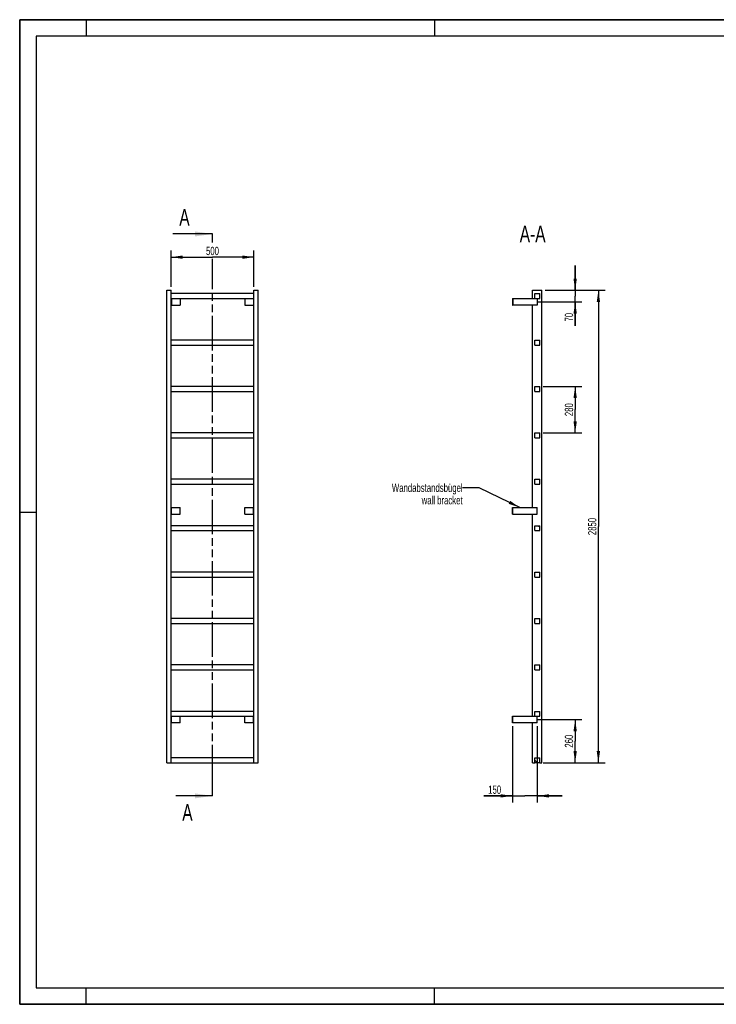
# Model space of a CAD drawing. Header units: millimetres. Extents: x 0 to 8400, y 0 to 5940.
# Tile 1 of 2: x 0 to 4200, y 0 to 5940. Entities that reach past the tile are written whole.
import ezdxf

# ---------------------------------------------------------------- set-up
doc = ezdxf.new("R2010")
doc.units = ezdxf.units.MM
doc.header["$LTSCALE"] = 462
doc.linetypes.add('PHANTOM', pattern=[0.8, 0.45, -0.05, 0.1, -0.05, 0.1, -0.05])
doc.layers.get('0').update_dxf_attribs({"linetype": 'CONTINUOUS'})
for name, color, linetype in [('050_DIMENSIONING', 7, 'CONTINUOUS'), ('053_NOTES', 7, 'CONTINUOUS'), ('HATCHING_BL0', 7, 'CONTINUOUS')]:
    doc.layers.add(name, color=color, linetype=linetype)
doc.styles.get("Standard").update_dxf_attribs({"font": 'txt', "width": 0.7})
doc.dimstyles.new('DIMSTYLE_1', dxfattribs={"dimtxt": 50, "dimasz": 70, "dimexe": 2, "dimexo": 1, "dimtad": 1, "dimdec": 1, "dimtxsty": 'Standard', "dimblk": '_FILLED', "dimblk1": '_FILLED', "dimblk2": '_FILLED', "dimcen": 0.09, "dimazin": 2, "dimtp": 0.8, "dimtm": 0.8, "dimtfac": 1, "dimtdec": 1, "dimtofl": 0, "dimtmove": 0, "dimatfit": 3, "dimldrblk": '_FILLED', "dimfxl": 1, "dimtolj": 1, "dimarcsym": 0})
doc.dimstyles.new('DIMSTYLE_2', dxfattribs={"dimtxt": 50, "dimasz": 70, "dimexe": 2, "dimexo": 1, "dimtad": 1, "dimdec": 1, "dimtxsty": 'Standard', "dimblk": '_FILLED', "dimblk1": '_FILLED', "dimblk2": '_FILLED', "dimcen": 0.09, "dimazin": 2, "dimtp": 0.5, "dimtm": 0.5, "dimtfac": 1, "dimtdec": 1, "dimtofl": 0, "dimtmove": 0, "dimatfit": 3, "dimldrblk": '_FILLED', "dimfxl": 1, "dimtolj": 1, "dimarcsym": 0})
doc.dimstyles.new('DIMSTYLE_3', dxfattribs={"dimtxt": 50, "dimasz": 70, "dimexe": 2, "dimexo": 1, "dimtad": 1, "dimdec": 1, "dimtxsty": 'Standard', "dimblk": '_FILLED', "dimblk1": '_FILLED', "dimblk2": '_FILLED', "dimcen": 0.09, "dimazin": 2, "dimtp": 0.3, "dimtm": 0.3, "dimtfac": 1, "dimtdec": 1, "dimtofl": 0, "dimtmove": 0, "dimatfit": 3, "dimldrblk": '_FILLED', "dimfxl": 1, "dimtolj": 1, "dimarcsym": 0})
doc.dimstyles.new('DIMSTYLE_4', dxfattribs={"dimtxt": 50, "dimasz": 70, "dimexe": 2, "dimexo": 1, "dimtad": 1, "dimtxsty": 'Standard', "dimblk": '_FILLED', "dimblk1": '_FILLED', "dimblk2": '_FILLED', "dimcen": 0.09, "dimazin": 2, "dimtp": 0.5, "dimtm": 0.5, "dimtfac": 1, "dimtofl": 0, "dimtmove": 0, "dimatfit": 3, "dimldrblk": '_FILLED', "dimfxl": 1, "dimtolj": 1, "dimarcsym": 0})
doc.dimstyles.new('DIMSTYLE_5', dxfattribs={"dimtxt": 50, "dimasz": 70, "dimexe": 2, "dimexo": 1, "dimtad": 1, "dimtxsty": 'Standard', "dimblk": '_FILLED', "dimblk1": '_FILLED', "dimblk2": '_FILLED', "dimcen": 0.09, "dimazin": 2, "dimtp": 2, "dimtm": 2, "dimtfac": 1, "dimtofl": 0, "dimtmove": 0, "dimatfit": 3, "dimldrblk": '_FILLED', "dimfxl": 1, "dimtolj": 1, "dimarcsym": 0})
doc.dimstyles.get("Standard").update_dxf_attribs({"dimtxt": 50, "dimasz": 70, "dimexe": 2, "dimexo": 1, "dimtad": 1, "dimtxsty": 'Standard', "dimblk": '_FILLED', "dimblk1": '_FILLED', "dimblk2": '_FILLED', "dimcen": 0.09, "dimazin": 2, "dimtol": 1, "dimtp": 0.01, "dimtm": 0.01, "dimtfac": 1, "dimtofl": 0, "dimtmove": 0, "dimatfit": 3, "dimldrblk": '_FILLED', "dimfxl": 1, "dimtolj": 1, "dimarcsym": 0})

# ---------------------------------------------------------------- blocks, each defined once
blk = doc.blocks.new('_FILLED')
at = {"color": 0, "linetype": 'ByBlock'}
blk.add_solid([(0, 0), (-1, 0.143), (-1, -0.143)], dxfattribs=at)
blk = doc.blocks.new('*D2')
at = {"layer": '050_DIMENSIONING', "color": 2, "linetype": 'Continuous', "transparency": 16777216}
for p, q in [((912.3, 4327.4), (912.3, 4547.4)), ((1412.3, 4327.4), (1412.3, 4547.4)), ((912.3, 4507.4), (1162.3, 4507.4)), ((1412.3, 4507.4), (1162.3, 4507.4))]:
    blk.add_line(p, q, dxfattribs=at)
at = {"layer": '050_DIMENSIONING', "color": 2, "linetype": 'Continuous', "transparency": 16777216, "xscale": 70, "yscale": 70, "zscale": 70, "rotation": 180}
blk.add_blockref('_FILLED', (912.3, 4507.4), dxfattribs=at)
at = {"layer": '050_DIMENSIONING', "color": 2, "linetype": 'Continuous', "transparency": 16777216, "xscale": 70, "yscale": 70, "zscale": 70}
blk.add_blockref('_FILLED', (1412.3, 4507.4), dxfattribs=at)
at = {"layer": '050_DIMENSIONING', "color": 2, "linetype": 'Continuous', "transparency": 16777216, "insert": (1162.3, 4569.9), "char_height": 50, "width": 171.429, "attachment_point": 2, "line_spacing_factor": 0.9}
blk.add_mtext('500', dxfattribs=at)
blk = doc.blocks.new('*D3')
at = {"layer": '050_DIMENSIONING', "color": 2, "linetype": 'Continuous', "transparency": 16777216}
for p, q in [((3120.3, 1717.4), (3389.1, 1717.4)), ((3349.1, 1717.4), (3349.1, 1587.4)), ((3349.1, 1457.4), (3349.1, 1587.4)), ((3169.1, 1457.4), (3389.1, 1457.4))]:
    blk.add_line(p, q, dxfattribs=at)
at = {"layer": '050_DIMENSIONING', "color": 2, "linetype": 'Continuous', "transparency": 16777216, "xscale": 70, "yscale": 70, "zscale": 70}
for p, rotation in [((3349.1, 1717.4), 90), ((3349.1, 1457.4), 270)]:
    blk.add_blockref('_FILLED', p, dxfattribs=dict(at, rotation=rotation))
at = {"layer": '050_DIMENSIONING', "color": 2, "linetype": 'Continuous', "transparency": 16777216, "insert": (3286.6, 1587.4), "char_height": 50, "width": 176.786, "attachment_point": 2, "rotation": 90, "line_spacing_factor": 0.9}
blk.add_mtext('260', dxfattribs=at)
blk = doc.blocks.new('*D4')
at = {"layer": '050_DIMENSIONING', "color": 2, "linetype": 'Continuous', "transparency": 16777216}
for p, q in [((3349.1, 4307.4), (3349.1, 4457.4)), ((3349.1, 4457.4), (3349.1, 4272.4)), ((3169.1, 4307.4), (3389.1, 4307.4)), ((3125.7, 4237.4), (3389.1, 4237.4)), ((3349.1, 4092.5), (3349.1, 4272.4)), ((3349.1, 4237.4), (3349.1, 4092.5))]:
    blk.add_line(p, q, dxfattribs=at)
at = {"layer": '050_DIMENSIONING', "color": 2, "linetype": 'Continuous', "transparency": 16777216, "xscale": 70, "yscale": 70, "zscale": 70}
for p, rotation in [((3349.1, 4307.4), 270), ((3349.1, 4237.4), 90)]:
    blk.add_blockref('_FILLED', p, dxfattribs=dict(at, rotation=rotation))
at = {"layer": '050_DIMENSIONING', "color": 2, "linetype": 'Continuous', "transparency": 16777216, "insert": (3286.6, 4171.1), "char_height": 50, "width": 117.857, "attachment_point": 3, "rotation": 90, "line_spacing_factor": 0.9}
blk.add_mtext('70', dxfattribs=at)
blk = doc.blocks.new('*D5')
at = {"layer": '050_DIMENSIONING', "color": 2, "linetype": 'Continuous', "transparency": 16777216}
for p, q in [((2970.6, 1677.4), (2970.6, 1217.4)), ((3120.6, 1677.4), (3120.6, 1217.4)), ((2970.6, 1257.4), (2799.2, 1257.4)), ((2799.2, 1257.4), (3045.6, 1257.4)), ((3270.6, 1257.4), (3045.6, 1257.4)), ((3120.6, 1257.4), (3270.6, 1257.4))]:
    blk.add_line(p, q, dxfattribs=at)
at = {"layer": '050_DIMENSIONING', "color": 2, "linetype": 'Continuous', "transparency": 16777216, "xscale": 70, "yscale": 70, "zscale": 70}
blk.add_blockref('_FILLED', (2970.6, 1257.4), dxfattribs=at)
at = {"layer": '050_DIMENSIONING', "color": 2, "linetype": 'Continuous', "transparency": 16777216, "xscale": 70, "yscale": 70, "zscale": 70, "rotation": 180}
blk.add_blockref('_FILLED', (3120.6, 1257.4), dxfattribs=at)
at = {"layer": '050_DIMENSIONING', "color": 2, "linetype": 'Continuous', "transparency": 16777216, "insert": (2902.8, 1319.9), "char_height": 50, "width": 155.357, "attachment_point": 3, "line_spacing_factor": 0.9}
blk.add_mtext('150', dxfattribs=at)
blk = doc.blocks.new('*D6')
at = {"layer": '050_DIMENSIONING', "color": 2, "linetype": 'Continuous', "transparency": 16777216}
for p, q in [((3155.6, 3727.4), (3389.1, 3727.4)), ((3349.1, 3727.4), (3349.1, 3587.4)), ((3349.1, 3447.4), (3349.1, 3587.4)), ((3155.6, 3447.4), (3389.1, 3447.4))]:
    blk.add_line(p, q, dxfattribs=at)
at = {"layer": '050_DIMENSIONING', "color": 2, "linetype": 'Continuous', "transparency": 16777216, "xscale": 70, "yscale": 70, "zscale": 70}
for p, rotation in [((3349.1, 3727.4), 90), ((3349.1, 3447.4), 270)]:
    blk.add_blockref('_FILLED', p, dxfattribs=dict(at, rotation=rotation))
at = {"layer": '050_DIMENSIONING', "color": 2, "linetype": 'Continuous', "transparency": 16777216, "insert": (3286.6, 3587.4), "char_height": 50, "width": 176.786, "attachment_point": 2, "rotation": 90, "line_spacing_factor": 0.9}
blk.add_mtext('280', dxfattribs=at)
blk = doc.blocks.new('*D7')
at = {"layer": '050_DIMENSIONING', "color": 2, "linetype": 'Continuous', "transparency": 16777216}
for p, q in [((3169.1, 4307.4), (3529.1, 4307.4)), ((3489.1, 4307.4), (3489.1, 2882.4)), ((3489.1, 1457.4), (3489.1, 2882.4)), ((3155.6, 1457.4), (3529.1, 1457.4))]:
    blk.add_line(p, q, dxfattribs=at)
at = {"layer": '050_DIMENSIONING', "color": 2, "linetype": 'Continuous', "transparency": 16777216, "xscale": 70, "yscale": 70, "zscale": 70}
for p, rotation in [((3489.1, 4307.4), 90), ((3489.1, 1457.4), 270)]:
    blk.add_blockref('_FILLED', p, dxfattribs=dict(at, rotation=rotation))
at = {"layer": '050_DIMENSIONING', "color": 2, "linetype": 'Continuous', "transparency": 16777216, "insert": (3426.6, 2882.4), "char_height": 50, "width": 230.357, "attachment_point": 2, "rotation": 90, "line_spacing_factor": 0.9}
blk.add_mtext('2850', dxfattribs=at)
blk = doc.blocks.new('XSEC_FILLED')
at = {"color": 0, "linetype": 'ByBlock'}
blk.add_solid([(0, 0), (-1, 0.143), (-1, -0.143)], dxfattribs=at)
blk = doc.blocks.new('HATCHING_BL0', base_point=(1042.6, 2952.4))
at = {"layer": 'HATCHING_BL0', "color": 7, "linetype": 'PHANTOM'}
for p, q in [((1162.3, 4596.2), (1162.3, 4647.4)), ((1162.3, 1357.4), (1162.3, 4498.1)), ((1162.3, 1257.4), (1162.3, 1357.4))]:
    blk.add_line(p, q, dxfattribs=at)
at = {"layer": 'HATCHING_BL0', "color": 7, "linetype": 'Continuous', "char_height": 100, "width": 128.571, "attachment_point": 1, "line_spacing_factor": 0.9}
for insert in [(962.2, 4797.4), (980.2, 1207.4)]:
    blk.add_mtext('A', dxfattribs=dict(at, insert=insert))
at = {"layer": 'HATCHING_BL0', "color": 7, "linetype": 'Continuous'}
for points in [[(1162.3, 4647.4), (922.9, 4647.4)], [(1162.3, 1257.4), (940.9, 1257.4)]]:
    blk.add_leader(points, dimstyle='Standard', override={"dimasz": 105, "dimtad": 0, "dimldrblk": 'XSEC_FILLED'}, dxfattribs=at)

msp = doc.modelspace()

# ---------------------------------------------------------------- hatches: boundary and pattern name
at = {"linetype": 'Continuous'}
h = msp.add_hatch(dxfattribs=at)
h.set_pattern_fill('ANSI31', color=2, angle=90, style=0, pattern_type=2)
h.set_pattern_definition([(135, (3120.6, 1457.42), (-239.54, -239.54), [])])
edge = h.paths.add_edge_path()
edge.add_line((3135.594, 1457.417), (3105.594, 1457.417))
edge.add_line((3105.594, 1457.417), (3105.594, 1487.417))
edge.add_line((3105.594, 1487.417), (3135.594, 1487.417))
edge.add_line((3135.594, 1457.417), (3135.594, 1487.417))
edge = h.paths.add_edge_path()
edge.add_line((3105.594, 1737.417), (3105.594, 1767.417))
edge.add_line((3105.594, 1767.417), (3135.594, 1767.417))
edge.add_line((3135.594, 1737.417), (3135.594, 1767.417))
edge.add_line((3105.594, 1737.417), (3135.594, 1737.417))
edge = h.paths.add_edge_path()
edge.add_line((3105.594, 2017.417), (3105.594, 2047.417))
edge.add_line((3105.594, 2047.417), (3135.594, 2047.417))
edge.add_line((3135.594, 2017.417), (3135.594, 2047.417))
edge.add_line((3105.594, 2017.417), (3135.594, 2017.417))
edge = h.paths.add_edge_path()
edge.add_line((3105.594, 2297.417), (3105.594, 2327.417))
edge.add_line((3105.594, 2327.417), (3135.594, 2327.417))
edge.add_line((3135.594, 2297.417), (3135.594, 2327.417))
edge.add_line((3105.594, 2297.417), (3135.594, 2297.417))
edge = h.paths.add_edge_path()
edge.add_line((3105.594, 2577.417), (3105.594, 2607.417))
edge.add_line((3105.594, 2607.417), (3135.594, 2607.417))
edge.add_line((3135.594, 2577.417), (3135.594, 2607.417))
edge.add_line((3105.594, 2577.417), (3135.594, 2577.417))
edge = h.paths.add_edge_path()
edge.add_line((3105.594, 2857.417), (3105.594, 2887.417))
edge.add_line((3105.594, 2887.417), (3135.594, 2887.417))
edge.add_line((3135.594, 2857.417), (3135.594, 2887.417))
edge.add_line((3105.594, 2857.417), (3135.594, 2857.417))
edge = h.paths.add_edge_path()
edge.add_line((3105.594, 3137.417), (3105.594, 3167.417))
edge.add_line((3105.594, 3167.417), (3135.594, 3167.417))
edge.add_line((3135.594, 3137.417), (3135.594, 3167.417))
edge.add_line((3105.594, 3137.417), (3135.594, 3137.417))
edge = h.paths.add_edge_path()
edge.add_line((3105.594, 3417.417), (3105.594, 3447.417))
edge.add_line((3105.594, 3447.417), (3135.594, 3447.417))
edge.add_line((3135.594, 3417.417), (3135.594, 3447.417))
edge.add_line((3105.594, 3417.417), (3135.594, 3417.417))
edge = h.paths.add_edge_path()
edge.add_line((3105.594, 3697.417), (3105.594, 3727.417))
edge.add_line((3105.594, 3727.417), (3135.594, 3727.417))
edge.add_line((3135.594, 3697.417), (3135.594, 3727.417))
edge.add_line((3105.594, 3697.417), (3135.594, 3697.417))
edge = h.paths.add_edge_path()
edge.add_line((3105.594, 3977.417), (3105.594, 4007.417))
edge.add_line((3105.594, 4007.417), (3135.594, 4007.417))
edge.add_line((3135.594, 3977.417), (3135.594, 4007.417))
edge.add_line((3105.594, 3977.417), (3135.594, 3977.417))
edge = h.paths.add_edge_path()
edge.add_line((3105.594, 4257.417), (3105.594, 4287.417))
edge.add_line((3105.594, 4287.417), (3135.594, 4287.417))
edge.add_line((3135.594, 4257.417), (3135.594, 4287.417))
edge.add_line((3105.594, 4257.417), (3135.594, 4257.417))

# ---------------------------------------------------------------- linework, layer by layer
at = {"color": 7, "linetype": 'Continuous'}
for p, q in [((0, 5940), (8400, 5940)), ((0, 0), (0, 5940)), ((887.255, 4307.417), (912.255, 4307.417)), ((887.255, 1457.417), (887.255, 4307.417)), ((912.255, 1457.417), (912.255, 4307.417)), ((1412.255, 4287.417), (912.255, 4287.417)), ((1412.255, 4307.417), (1437.255, 4307.417)), ((1412.255, 1457.417), (1412.255, 4307.417)), ((1437.255, 1457.417), (1437.255, 4307.417)), ((3092.094, 4307.417), (3149.094, 4307.417)), ((3092.094, 4257.417), (3092.094, 4307.417)), ((3105.594, 4287.417), (3135.594, 4287.417)), ((3105.594, 4257.417), (3105.594, 4287.417)), ((3135.594, 4257.417), (3135.594, 4287.417)), ((3149.094, 1457.417), (3149.094, 4307.417)), ((912.255, 4257.417), (1412.255, 4257.417)), ((912.255, 4217.417), (914.255, 4217.417)), ((914.255, 4257.417), (914.255, 4217.417)), ((914.255, 4217.417), (967.255, 4217.417)), ((967.255, 4257.417), (967.255, 4217.417)), ((1357.255, 4257.417), (1357.255, 4217.417)), ((1357.255, 4217.417), (1410.255, 4217.417)), ((1410.255, 4257.417), (1410.255, 4217.417)), ((1410.255, 4217.417), (1412.255, 4217.417)), ((2970.594, 4257.417), (2972.594, 4257.417)), ((2970.594, 4257.417), (2970.594, 4217.417)), ((2970.594, 4217.417), (2972.594, 4217.417)), ((2972.594, 4257.417), (3105.594, 4257.417)), ((2972.594, 4257.417), (2972.594, 4217.417)), ((3120.594, 4217.417), (2972.594, 4217.417)), ((3092.094, 2997.417), (3092.094, 4217.417)), ((3105.594, 4257.417), (3135.594, 4257.417)), ((3120.594, 4257.417), (3120.594, 4217.417)), ((1412.255, 4007.417), (912.255, 4007.417)), ((3105.594, 4007.417), (3135.594, 4007.417)), ((3105.594, 3977.417), (3105.594, 4007.417)), ((3135.594, 3977.417), (3135.594, 4007.417)), ((912.255, 3977.417), (1412.255, 3977.417)), ((3105.594, 3977.417), (3135.594, 3977.417)), ((1412.255, 3727.417), (912.255, 3727.417)), ((912.255, 3697.417), (1412.255, 3697.417)), ((3105.594, 3727.417), (3135.594, 3727.417)), ((3105.594, 3697.417), (3105.594, 3727.417)), ((3105.594, 3697.417), (3135.594, 3697.417)), ((3135.594, 3697.417), (3135.594, 3727.417)), ((1412.255, 3447.417), (912.255, 3447.417)), ((3105.594, 3447.417), (3135.594, 3447.417)), ((3105.594, 3417.417), (3105.594, 3447.417)), ((3135.594, 3417.417), (3135.594, 3447.417)), ((912.255, 3417.417), (1412.255, 3417.417)), ((3105.594, 3417.417), (3135.594, 3417.417)), ((1412.255, 3167.417), (912.255, 3167.417)), ((3105.594, 3167.417), (3135.594, 3167.417)), ((3105.594, 3137.417), (3105.594, 3167.417)), ((3135.594, 3137.417), (3135.594, 3167.417)), ((912.255, 3137.417), (1412.255, 3137.417)), ((3105.594, 3137.417), (3135.594, 3137.417)), ((912.255, 2997.417), (914.255, 2997.417)), ((914.255, 2957.417), (914.255, 2997.417)), ((914.255, 2997.417), (967.255, 2997.417)), ((967.255, 2957.417), (967.255, 2997.417)), ((1357.255, 2957.417), (1357.255, 2997.417)), ((1357.255, 2997.417), (1410.255, 2997.417)), ((1410.255, 2957.417), (1410.255, 2997.417)), ((1410.255, 2997.417), (1412.255, 2997.417)), ((2970.594, 2997.417), (2972.594, 2997.417)), ((2970.594, 2957.417), (2970.594, 2997.417)), ((2972.594, 2997.417), (3120.594, 2997.417)), ((2972.594, 2957.417), (2972.594, 2997.417)), ((3120.594, 2957.417), (3120.594, 2997.417)), ((912.255, 2957.417), (914.255, 2957.417)), ((914.255, 2957.417), (967.255, 2957.417)), ((1357.255, 2957.417), (1410.255, 2957.417)), ((1410.255, 2957.417), (1412.255, 2957.417)), ((2970.594, 2957.417), (2972.594, 2957.417)), ((2972.594, 2957.417), (3120.594, 2957.417)), ((3092.094, 1737.417), (3092.094, 2957.417)), ((1412.255, 2887.417), (912.255, 2887.417)), ((912.255, 2857.417), (1412.255, 2857.417)), ((3105.594, 2887.417), (3135.594, 2887.417)), ((3105.594, 2857.417), (3105.594, 2887.417)), ((3105.594, 2857.417), (3135.594, 2857.417)), ((3135.594, 2857.417), (3135.594, 2887.417)), ((1412.255, 2607.417), (912.255, 2607.417)), ((912.255, 2577.417), (1412.255, 2577.417)), ((3105.594, 2607.417), (3135.594, 2607.417)), ((3105.594, 2577.417), (3105.594, 2607.417)), ((3105.594, 2577.417), (3135.594, 2577.417)), ((3135.594, 2577.417), (3135.594, 2607.417)), ((1412.255, 2327.417), (912.255, 2327.417)), ((3105.594, 2327.417), (3135.594, 2327.417)), ((3105.594, 2297.417), (3105.594, 2327.417)), ((3135.594, 2297.417), (3135.594, 2327.417)), ((912.255, 2297.417), (1412.255, 2297.417)), ((3105.594, 2297.417), (3135.594, 2297.417)), ((1412.255, 2047.417), (912.255, 2047.417)), ((3105.594, 2047.417), (3135.594, 2047.417)), ((3105.594, 2017.417), (3105.594, 2047.417)), ((3135.594, 2017.417), (3135.594, 2047.417)), ((912.255, 2017.417), (1412.255, 2017.417)), ((3105.594, 2017.417), (3135.594, 2017.417)), ((1412.255, 1767.417), (912.255, 1767.417)), ((912.255, 1737.417), (1412.255, 1737.417)), ((914.255, 1697.417), (914.255, 1737.417)), ((967.255, 1697.417), (967.255, 1737.417)), ((1357.255, 1697.417), (1357.255, 1737.417)), ((1410.255, 1697.417), (1410.255, 1737.417)), ((2970.594, 1737.417), (2972.594, 1737.417)), ((2970.594, 1697.417), (2970.594, 1737.417)), ((2972.594, 1737.417), (3105.594, 1737.417)), ((2972.594, 1697.417), (2972.594, 1737.417)), ((3105.594, 1767.417), (3135.594, 1767.417)), ((3105.594, 1737.417), (3105.594, 1767.417)), ((3105.594, 1737.417), (3135.594, 1737.417)), ((3120.594, 1697.417), (3120.594, 1737.417)), ((3135.594, 1737.417), (3135.594, 1767.417)), ((914.255, 1697.417), (912.255, 1697.417)), ((967.255, 1697.417), (914.255, 1697.417)), ((1410.255, 1697.417), (1357.255, 1697.417)), ((1412.255, 1697.417), (1410.255, 1697.417)), ((2972.594, 1697.417), (2970.594, 1697.417)), ((3120.594, 1697.417), (2972.594, 1697.417)), ((3092.094, 1457.417), (3092.094, 1697.417)), ((1412.255, 1487.417), (912.255, 1487.417)), ((3105.594, 1457.417), (3105.594, 1487.417)), ((3105.594, 1487.417), (3135.594, 1487.417)), ((3135.594, 1457.417), (3135.594, 1487.417)), ((887.255, 1457.417), (912.255, 1457.417)), ((912.255, 1457.417), (1412.255, 1457.417)), ((1412.255, 1457.417), (1437.255, 1457.417)), ((3092.094, 1457.417), (3105.594, 1457.417)), ((3135.594, 1457.417), (3105.594, 1457.417)), ((3135.594, 1457.417), (3149.094, 1457.417)), ((0, 0), (8400, 0))]:
    msp.add_line(p, q, dxfattribs=at)
at = {"color": 3, "linetype": 'Continuous'}
for p, q in [((0, 5940), (0, 0)), ((8400, 5940), (0, 5940)), ((400, 5940), (400, 5840)), ((2500, 5940), (2500, 5840)), ((0, 2970), (100, 2970)), ((400, 0), (400, 100)), ((2500, 0), (2500, 100)), ((8400, 0), (0, 0))]:
    msp.add_line(p, q, dxfattribs=at)
at = {"color": 5, "linetype": 'Continuous'}
for p, q in [((100, 5840), (100, 100)), ((8300, 5840), (100, 5840)), ((100, 100), (8300, 100))]:
    msp.add_line(p, q, dxfattribs=at)

# ---------------------------------------------------------------- block references
at = {"layer": 'HATCHING_BL0'}
msp.add_blockref('HATCHING_BL0', (1042.564, 2952.417), dxfattribs=at)

# ---------------------------------------------------------------- texts
at = {"layer": '053_NOTES', "color": 2, "linetype": 'Continuous', "attachment_point": 3, "line_spacing_factor": 0.9}
for s, insert, char_height, width in [('A-A', (3170.726, 4697.417), 100, 364.28571), ('Wandabstandsbügel\\Pwall bracket', (2670.594, 3141.016), 50, 945.35714)]:
    msp.add_mtext(s, dxfattribs=dict(at, insert=insert, char_height=char_height, width=width))

# ---------------------------------------------------------------- dimensions: what is measured, and where the dimension line sits
at = {"layer": '050_DIMENSIONING', "color": 2, "linetype": 'Continuous'}
for base, p1, p2, dimstyle, picture, middle in [((1412.255, 4507.417), (912.255, 4326.417), (1412.255, 4326.417), 'DIMSTYLE_1', '*D2', (1155.112, 4507.417)), ((3120.594, 1257.417), (2970.594, 1678.417), (3120.594, 1678.417), 'DIMSTYLE_4', '*D5', (2843.839, 1257.417))]:
    dim = msp.add_linear_dim(base=base, p1=p1, p2=p2, dimstyle=dimstyle, dxfattribs=at)
    dim.commit()
    dim.dimension.update_dxf_attribs({"geometry": picture, "text_midpoint": middle, "dimtype": 160})
for base, p1, p2, angle, dimstyle, picture, middle in [((3349.094, 4237.417), (3168.094, 4307.417), (3124.738, 4237.417), 270, 'DIMSTYLE_3', '*D4', (3349.094, 4124.631)), ((3489.094, 4307.417), (3154.594, 1457.417), (3168.094, 4307.417), 90, 'DIMSTYLE_5', '*D7', (3489.094, 2875.274)), ((3349.094, 3447.417), (3154.594, 3727.417), (3154.594, 3447.417), 270, 'DIMSTYLE_4', '*D6', (3349.094, 3580.274)), ((3349.094, 1717.417), (3168.094, 1457.417), (3119.332, 1717.417), 90, 'DIMSTYLE_2', '*D3', (3349.094, 1580.274))]:
    dim = msp.add_linear_dim(base=base, p1=p1, p2=p2, angle=angle, dimstyle=dimstyle, dxfattribs=at)
    dim.commit()
    dim.dimension.update_dxf_attribs({"geometry": picture, "text_midpoint": middle, "dimtype": 160})

# ---------------------------------------------------------------- leaders
at = {"layer": '053_NOTES', "color": 2, "linetype": 'Continuous', "annotation_type": 0, "has_hookline": 1, "hookline_direction": 1, "text_width": 578.176}
msp.add_leader([(3015.669, 2997.417), (2770.594, 3116.016), (2670.594, 3116.016)], dimstyle='Standard', override={"dimtad": 0}, dxfattribs=at)

doc.saveas('drawing.dxf')
